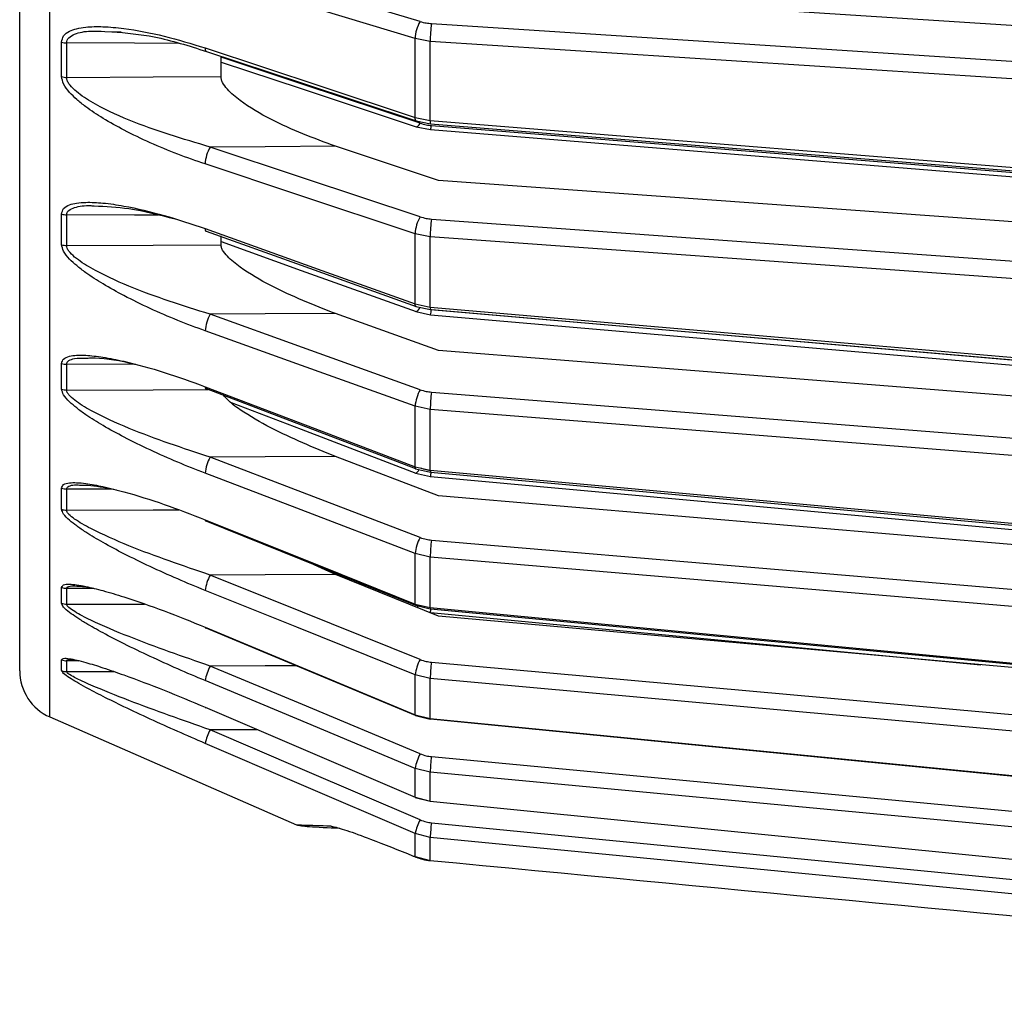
# Model space of a CAD drawing. Header units: millimetres. Extents: x -98 to 75, y -122 to 122.
# Tile 1 of 16: x -86 to -47, y -120 to -81. Entities that reach past the tile are written whole.
import ezdxf

# ---------------------------------------------------------------- set-up
doc = ezdxf.new("R2010")
doc.units = ezdxf.units.MM

msp = doc.modelspace()

# ---------------------------------------------------------------- linework, layer by layer
at = {"color": 7, "linetype": 'Continuous', "lineweight": 25}
for p, q in [((-84.902, -108.524), (-84.902, 108.524)), ((-18.5, -82.863), (-69.458, -79.569)), ((-69.741, -80.964), (-18.5, -84.278)), ((-82.723, -81.279), (-82.069, -81.299)), ((-84.433, -83.073), (-84.433, -81.703)), ((-84.233, -83.105), (-84.233, -81.734)), ((-70.388, -84.694), (-70.388, -81.564)), ((-69.787, -81.673), (-70.388, -81.564)), ((-69.787, -84.814), (-69.787, -81.673)), ((-78.1, -83.071), (-78.1, -82.305)), ((-70.388, -84.694), (-69.787, -84.814)), ((-70.345, -84.831), (-69.777, -84.945)), ((-70.34, -84.832), (-70.345, -84.831)), ((-70.346, -85.066), (-69.777, -85.18)), ((-70.345, -85.066), (-70.34, -85.067)), ((-69.777, -85.18), (-69.776, -85.18)), ((-69.458, -87.203), (-73.551, -85.843)), ((-20.5, -90.736), (-69.458, -87.203)), ((-84.433, -89.753), (-84.433, -88.531)), ((-84.233, -89.788), (-84.233, -88.566)), ((-78.1, -89.758), (-78.1, -89.4)), ((-70.388, -92.101), (-70.388, -89.318)), ((-69.787, -89.438), (-70.388, -89.318)), ((-69.787, -92.23), (-69.787, -89.438)), ((-70.388, -92.101), (-69.787, -92.23)), ((-70.357, -92.204), (-69.78, -92.329)), ((-70.347, -92.206), (-70.357, -92.204)), ((-69.778, -92.328), (-69.78, -92.329)), ((-69.741, -92.333), (-18.5, -96.765)), ((-69.458, -93.964), (-73.55, -92.493)), ((-70.357, -92.411), (-69.78, -92.537)), ((-70.357, -92.411), (-70.348, -92.413)), ((-69.78, -92.537), (-69.778, -92.536)), ((-18.5, -97.986), (-69.458, -93.964)), ((-84.433, -95.493), (-84.433, -94.472)), ((-84.233, -95.53), (-84.233, -94.508)), ((-69.741, -95.614), (-18.5, -99.66)), ((-70.388, -98.583), (-70.388, -96.178)), ((-69.787, -96.307), (-70.388, -96.178)), ((-69.787, -98.721), (-69.787, -96.307)), ((-69.458, -99.742), (-73.551, -98.175)), ((-70.388, -98.583), (-69.787, -98.721)), ((-70.368, -98.656), (-69.783, -98.791)), ((-70.368, -98.834), (-69.783, -98.97)), ((-69.785, -98.966), (-69.783, -98.97)), ((-84.433, -100.27), (-84.433, -99.425)), ((-84.233, -100.308), (-84.233, -99.464)), ((-82.437, -99.47), (-84.233, -99.464)), ((-20.5, -103.898), (-69.458, -99.742)), ((-70.388, -104.035), (-70.388, -102.031)), ((-69.787, -102.169), (-70.388, -102.031)), ((-73.55, -102.866), (-74.811, -102.296)), ((-69.787, -104.18), (-69.787, -102.169)), ((-69.458, -104.513), (-73.55, -102.866)), ((-84.433, -104.004), (-84.433, -103.373)), ((-84.233, -104.044), (-84.233, -103.413)), ((-83.159, -103.415), (-84.233, -103.413)), ((-84.233, -104.044), (-81.147, -104.037)), ((-70.388, -104.035), (-69.787, -104.18)), ((-70.375, -104.084), (-69.784, -104.227)), ((-69.781, -104.222), (-69.784, -104.227)), ((-69.784, -104.375), (-69.781, -104.369)), ((-69.781, -104.369), (-47.908, -106.452)), ((-18.783, -109.073), (-69.458, -104.513)), ((-84.433, -106.681), (-84.433, -106.249)), ((-83.746, -106.291), (-84.233, -106.29)), ((-69.741, -106.348), (-18.5, -110.961)), ((-84.233, -106.723), (-82.356, -106.719)), ((-70.388, -108.435), (-70.388, -106.854)), ((-69.787, -106.999), (-70.388, -106.854)), ((-69.787, -108.586), (-69.787, -106.999)), ((-84.902, -108.524), (-75.104, -112.811)), ((-70.388, -108.435), (-69.787, -108.586)), ((-70.379, -108.465), (-69.785, -108.614)), ((-76.64, -109.033), (-78.534, -109.036)), ((-70.388, -111.711), (-70.388, -110.567)), ((-69.787, -110.717), (-70.388, -110.567)), ((-69.787, -111.865), (-69.787, -110.717)), ((-70.388, -111.711), (-69.787, -111.865)), ((-70.382, -111.725), (-69.786, -111.878)), ((-70.368, -111.714), (-70.372, -111.718)), ((-69.741, -112.729), (-18.5, -117.72)), ((-70.388, -114.077), (-70.388, -113.155)), ((-69.787, -113.31), (-70.388, -113.155)), ((-69.787, -114.229), (-69.787, -113.31)), ((-70.486, -114.038), (-70.46, -114.055)), ((-70.388, -114.077), (-69.787, -114.229)), ((-70.362, -114.095), (-70.388, -114.077))]:
    msp.add_line(p, q, dxfattribs=at)
at = {"color": 7, "linetype": 'Continuous', "lineweight": 25, "flags": 128}
for points in [[(-70.192, -80.884), (-74.864, -79.473), (-78.534, -78.365)], [(-70.388, -81.564), (-75.093, -80.144), (-78.73, -79.046)], [(-79.807, -81.759), (-81.534, -81.749), (-84.233, -81.734)], [(-18.5, -84.987), (-47.499, -83.113), (-69.787, -81.673)], [(-78.731, -81.933), (-74.093, -83.468), (-70.388, -84.694)], [(-78.731, -81.933), (-78.728, -81.993), (-78.718, -82.037), (-78.7, -82.064), (-78.683, -82.072)], [(-78.683, -82.072), (-74.908, -83.321), (-70.343, -84.831)], [(-70.192, -84.925), (-74.874, -83.371), (-78.1, -82.301)], [(-78.1, -82.493), (-74.918, -83.548), (-70.34, -85.067)], [(-84.233, -83.105), (-80.798, -83.086), (-78.1, -83.071)], [(-70.345, -84.831), (-70.357, -84.824), (-70.375, -84.797), (-70.385, -84.753), (-70.388, -84.694)], [(-69.787, -84.814), (-42.47, -87.016), (-20.548, -88.783)], [(-70.34, -85.067), (-70.333, -85.067), (-70.303, -85.057), (-70.269, -85.03), (-70.231, -84.985), (-70.192, -84.925)], [(-69.776, -84.945), (-45.782, -86.879), (-20.535, -88.913)], [(-69.776, -85.18), (-45.782, -87.118), (-20.536, -89.157)], [(-69.741, -85.015), (-42.166, -87.243), (-20.5, -88.993)], [(-73.551, -85.843), (-76.342, -85.859), (-78.535, -85.871)], [(-70.192, -88.645), (-74.864, -87.091), (-78.535, -85.871)], [(-70.388, -89.318), (-75.094, -87.754), (-78.731, -86.545)], [(-80.582, -88.584), (-81.534, -88.579), (-84.233, -88.566)], [(-69.741, -88.733), (-42.166, -90.724), (-20.5, -92.287)], [(-78.73, -89.112), (-74.092, -90.774), (-70.388, -92.101)], [(-78.73, -89.112), (-78.728, -89.164), (-78.717, -89.198), (-78.699, -89.216), (-78.689, -89.218)], [(-78.689, -89.218), (-74.915, -90.57), (-70.352, -92.204)], [(-20.548, -92.991), (-48.379, -90.983), (-69.787, -89.438)], [(-84.233, -89.788), (-80.798, -89.771), (-78.1, -89.758)], [(-78.1, -89.63), (-74.915, -90.774), (-70.348, -92.413)], [(-70.357, -92.204), (-70.357, -92.204), (-70.375, -92.186), (-70.385, -92.152), (-70.388, -92.101)], [(-69.787, -92.23), (-41.345, -94.686), (-18.5, -96.659)], [(-69.778, -92.328), (-44.787, -94.486), (-18.501, -96.755)], [(-73.55, -92.493), (-76.341, -92.507), (-78.534, -92.518)], [(-70.192, -95.517), (-74.864, -93.838), (-78.534, -92.518)], [(-69.778, -92.536), (-44.787, -94.698), (-18.5, -96.971)], [(-70.388, -96.178), (-75.093, -94.486), (-78.73, -93.179)], [(-81.485, -94.52), (-81.534, -94.519), (-84.233, -94.508)], [(-78.731, -95.397), (-74.093, -97.168), (-70.388, -98.583)], [(-78.731, -95.397), (-78.728, -95.44), (-78.718, -95.465), (-78.7, -95.473), (-78.697, -95.472)], [(-78.697, -95.472), (-74.922, -96.914), (-70.371, -98.651)], [(-84.233, -95.53), (-80.798, -95.516), (-78.606, -95.507)], [(-77.703, -96.025), (-74.922, -97.089), (-70.354, -98.835)], [(-18.5, -100.355), (-47.499, -98.067), (-69.787, -96.307)], [(-73.551, -98.175), (-76.342, -98.187), (-78.535, -98.196)], [(-70.192, -101.391), (-74.864, -99.602), (-78.535, -98.196)], [(-70.388, -102.031), (-75.094, -100.229), (-78.731, -98.836)], [(-70.354, -98.657), (-70.357, -98.658), (-70.368, -98.656)], [(-70.368, -98.834), (-70.357, -98.836), (-70.354, -98.835)], [(-69.787, -98.721), (-42.47, -101.212), (-20.548, -103.212)], [(-69.78, -98.789), (-69.781, -98.791), (-69.783, -98.791)], [(-69.783, -98.97), (-69.781, -98.969), (-69.78, -98.967)], [(-69.78, -98.789), (-45.785, -100.977), (-20.539, -103.279)], [(-69.78, -98.967), (-45.785, -101.159), (-20.54, -103.464)], [(-84.233, -100.308), (-80.798, -100.297), (-79.779, -100.294)], [(-78.73, -100.686), (-74.092, -102.548), (-70.388, -104.035)], [(-78.73, -100.686), (-78.728, -100.719), (-78.717, -100.735), (-78.701, -100.734)], [(-78.701, -100.734), (-74.927, -102.249), (-70.375, -104.077)], [(-69.741, -101.494), (-42.166, -103.836), (-20.5, -105.675)], [(-20.548, -106.35), (-48.379, -103.987), (-69.787, -102.169)], [(-73.55, -102.866), (-76.341, -102.876), (-78.534, -102.883)], [(-70.192, -106.24), (-74.864, -104.36), (-78.534, -102.883)], [(-70.388, -106.854), (-75.093, -104.96), (-78.73, -103.497)], [(-70.375, -104.084), (-70.375, -104.084), (-70.385, -104.068), (-70.388, -104.035)], [(-69.787, -104.18), (-41.345, -106.886), (-18.5, -109.06)], [(-69.781, -104.222), (-44.79, -106.599), (-18.501, -109.1)], [(-78.731, -104.956), (-74.093, -106.89), (-70.388, -108.435)], [(-78.731, -104.956), (-78.728, -104.979), (-78.718, -104.985), (-78.707, -104.98)], [(-78.707, -104.98), (-74.932, -106.554), (-70.382, -108.452)], [(-75.08, -106.492), (-76.342, -106.496), (-78.535, -106.501)], [(-70.192, -109.987), (-74.864, -108.035), (-78.535, -106.501)], [(-70.388, -110.567), (-75.094, -108.601), (-78.731, -107.082)], [(-18.5, -111.615), (-47.499, -109.005), (-69.787, -106.999)], [(-78.73, -108.138), (-74.092, -110.124), (-70.388, -111.711)], [(-78.73, -108.138), (-78.728, -108.151), (-78.717, -108.148), (-78.715, -108.146)], [(-70.379, -108.465), (-70.385, -108.459), (-70.388, -108.435)], [(-69.787, -108.586), (-42.47, -111.265), (-20.548, -113.415)], [(-69.785, -108.614), (-69.787, -108.609), (-69.787, -108.586)], [(-69.782, -108.604), (-69.785, -108.613), (-69.785, -108.614)], [(-69.782, -108.604), (-45.788, -110.957), (-20.542, -113.433)], [(-70.192, -112.614), (-74.864, -110.61), (-78.534, -109.036)], [(-70.388, -113.155), (-75.093, -111.138), (-78.73, -109.578)], [(-69.741, -110.099), (-42.166, -112.696), (-20.5, -114.737)], [(-20.548, -115.355), (-48.379, -112.734), (-69.787, -110.717)], [(-70.382, -111.725), (-70.385, -111.725), (-70.388, -111.711)], [(-69.787, -111.865), (-41.345, -114.711), (-18.5, -116.995)], [(-69.786, -111.878), (-69.787, -111.879), (-69.787, -111.865)], [(-69.783, -111.864), (-69.785, -111.873), (-69.786, -111.878)], [(-18.5, -118.305), (-47.499, -115.48), (-69.787, -113.31)], [(-70.486, -114.038), (-70.431, -114.06), (-70.388, -114.077)], [(-70.46, -114.055), (-70.416, -114.073), (-70.362, -114.095)], [(-70.345, -114.099), (-70.358, -114.096), (-70.362, -114.095)], [(-69.779, -114.235), (-69.781, -114.236), (-69.787, -114.229)]]:
    msp.add_lwpolyline(points, dxfattribs=at)
at = {"color": 7, "linetype": 'Continuous', "lineweight": 25}
for centre, radius, start, end in [((-68.942, -81.613), 1.447, 149.7671, 178.0797), ((-64.427, -81.663), 5.36, 172.514, 180.1065), ((-84.234, -81.09), 0.644, 252.0036, 270.1307), ((-84.234, -82.47), 0.634, 251.7128, 270.1269), ((-69.515, -84.858), 0.275, 170.6949, 198.4397), ((-70.2, -85.003), 0.459, 337.3623, 358.497), ((-77.174, -86.632), 1.56, 150.7801, 176.7841), ((-84.234, -87.967), 0.599, 250.5594, 270.1088), ((-68.83, -89.406), 1.561, 150.7842, 176.7678), ((-64.005, -89.459), 5.782, 172.7908, 179.7895), ((-84.234, -89.196), 0.591, 250.3025, 270.1041), ((-70.49, -92.132), 0.315, 296.8807, 340.9273), ((-69.601, -92.267), 0.19, 168.8143, 199.2202), ((-70.622, -92.277), 0.883, 342.9691, 356.3904), ((-77.066, -93.313), 1.67, 151.5636, 175.3793), ((-84.233, -93.943), 0.565, 249.3142, 270.0838), ((-84.233, -94.97), 0.56, 249.1011, 270.079), ((-68.723, -96.313), 1.671, 151.5687, 175.3631), ((-63.631, -96.364), 6.156, 172.996, 179.467), ((-76.956, -99.03), 1.786, 152.1701, 173.7877), ((-70.318, -98.603), 0.0733, 164.2598, 226.558), ((-70.512, -98.577), 0.304, 301.477, 337.4216), ((-69.616, -98.746), 0.173, 171.5719, 195.2554), ((-71.064, -98.654), 1.322, 346.3204, 354.2028), ((-84.233, -98.924), 0.54, 248.284, 270.0586), ((-84.233, -99.772), 0.536, 248.1092, 270.0539), ((-68.612, -102.225), 1.787, 152.1761, 173.772), ((-63.291, -102.269), 6.496, 173.1447, 179.1159), ((-76.824, -103.768), 1.926, 152.6557, 171.9097), ((-84.233, -102.89), 0.522, 247.4687, 270.0356), ((-84.233, -103.525), 0.519, 247.3388, 270.0316), ((-70.969, -103.7), 0.815, 324.0592, 329.7474), ((-69.701, -104.199), 0.0876, 167.3452, 198.5736), ((-71.1, -104.083), 1.35, 347.7721, 353.8434), ((-84.233, -105.78), 0.51, 246.878, 270.0171), ((-68.48, -107.126), 1.928, 152.6625, 171.8944), ((-62.954, -107.152), 6.835, 173.2489, 178.7144), ((-84.1, -106.692), 2, 180, 246.3706), ((-84.233, -106.214), 0.508, 246.7893, 270.0142), ((-76.627, -107.469), 2.14, 153.1078, 169.5743), ((-76.233, -110.176), 2.568, 153.6595, 166.5393), ((-68.282, -110.955), 2.142, 153.1151, 169.5602), ((-62.535, -110.942), 7.255, 173.3269, 178.225), ((-67.888, -113.754), 2.571, 153.6668, 166.5271), ((-73.349, -111.994), 0.947, 245.0706, 267.98), ((-61.838, -113.643), 7.956, 173.4034, 177.5964)]:
    msp.add_arc(centre, radius, start, end, dxfattribs=at)
for points, knots in [([(-86.1, -106.692), (-86.1, -106.609), (-86.1, -106.439), (-86.1, -105.038), (-86.1, -102.714), (-86.1, -99.336), (-86.1, -94.909), (-86.1, -89.436), (-86.1, -82.965), (-86.1, -75.577), (-86.1, -67.382), (-86.1, -58.517), (-86.1, -49.136), (-86.1, -39.405), (-86.1, -29.486), (-86.1, -19.539), (-86.1, -9.707), (-86.1, 0), (-86.1, 9.707), (-86.1, 19.539), (-86.1, 29.486), (-86.1, 39.405), (-86.1, 49.136), (-86.1, 58.517), (-86.1, 67.382), (-86.1, 75.577), (-86.1, 82.965), (-86.1, 89.436), (-86.1, 94.909), (-86.1, 99.336), (-86.1, 102.714), (-86.1, 105.038), (-86.1, 106.439), (-86.1, 106.609), (-86.1, 106.692)], [0, 0, 0, 0, 0.028642, 0.058248, 0.088734, 0.119994, 0.151901, 0.184313, 0.217069, 0.25, 0.282931, 0.315687, 0.348099, 0.380006, 0.411266, 0.441752, 0.471358, 0.5, 0.528642, 0.558248, 0.588734, 0.619994, 0.651901, 0.684313, 0.717069, 0.75, 0.782931, 0.815687, 0.848099, 0.880006, 0.911266, 0.941752, 0.971358, 1, 1, 1, 1]), ([(-70.192, -80.884), (-70.111, -80.906), (-69.964, -80.945), (-69.809, -80.958), (-69.741, -80.964)], [0, 0, 0, 0, 0.559639, 1, 1, 1, 1]), ([(-84.433, -81.703), (-84.416, -81.615), (-84.381, -81.429), (-84.138, -81.264), (-83.833, -81.157), (-83.392, -81.087), (-82.763, -81.075), (-81.723, -81.173), (-80.36, -81.434), (-79.274, -81.767), (-78.731, -81.933)], [0, 0, 0, 0, 0.058953, 0.125513, 0.184149, 0.250987, 0.367434, 0.501751, 0.750786, 1, 1, 1, 1]), ([(-84.233, -81.734), (-84.228, -81.696), (-84.218, -81.618), (-84.123, -81.49), (-83.836, -81.332), (-83.345, -81.239), (-82.911, -81.267), (-82.723, -81.279)], [0, 0, 0, 0, 0.083393, 0.167713, 0.343414, 0.715726, 1, 1, 1, 1]), ([(-82.433, -81.287), (-81.874, -81.337), (-80.633, -81.448), (-79.374, -81.851), (-78.683, -82.072)], [0, 0, 0, 0, 0.451077, 1, 1, 1, 1]), ([(-78.731, -86.545), (-79.095, -86.418), (-79.826, -86.165), (-80.905, -85.715), (-81.898, -85.241), (-82.758, -84.763), (-83.387, -84.347), (-83.829, -83.994), (-84.136, -83.692), (-84.38, -83.375), (-84.416, -83.169), (-84.433, -83.073)], [0, 0, 0, 0, 0.167121, 0.335363, 0.497583, 0.631728, 0.748173, 0.815204, 0.874056, 0.940855, 1, 1, 1, 1]), ([(-78.535, -85.871), (-79.617, -85.551), (-81.232, -85.074), (-83.038, -84.232), (-83.835, -83.705), (-84.122, -83.401), (-84.218, -83.226), (-84.228, -83.145), (-84.233, -83.105)], [0, 0, 0, 0, 0.513067, 0.766261, 0.887846, 0.945306, 0.972941, 1, 1, 1, 1]), ([(-73.551, -85.843), (-74.418, -85.521), (-75.721, -85.036), (-77.165, -84.188), (-77.798, -83.656), (-78.021, -83.354), (-78.091, -83.183), (-78.097, -83.108), (-78.1, -83.071)], [0, 0, 0, 0, 0.497302, 0.747797, 0.873526, 0.940464, 0.970627, 1, 1, 1, 1]), ([(-70.192, -84.925), (-70.111, -84.949), (-69.964, -84.992), (-69.809, -85.008), (-69.741, -85.015)], [0, 0, 0, 0, 0.559638, 1, 1, 1, 1]), ([(-84.433, -88.531), (-84.416, -88.455), (-84.381, -88.293), (-84.137, -88.165), (-83.831, -88.091), (-83.39, -88.058), (-82.762, -88.089), (-81.723, -88.243), (-80.361, -88.563), (-79.275, -88.929), (-78.73, -89.112)], [0, 0, 0, 0, 0.059047, 0.125735, 0.184462, 0.251412, 0.367628, 0.501624, 0.750271, 1, 1, 1, 1]), ([(-84.233, -88.566), (-84.228, -88.532), (-84.218, -88.464), (-84.123, -88.356), (-83.834, -88.234), (-83.473, -88.181), (-83.182, -88.207), (-83.135, -88.211)], [0, 0, 0, 0, 0.105286, 0.212811, 0.43637, 0.90942, 1, 1, 1, 1]), ([(-83.135, -88.211), (-82.68, -88.233), (-81.647, -88.28), (-80.542, -88.569), (-79.923, -88.731)], [0, 0, 0, 0, 0.439941, 1, 1, 1, 1]), ([(-70.192, -88.645), (-70.111, -88.668), (-69.964, -88.711), (-69.809, -88.727), (-69.741, -88.733)], [0, 0, 0, 0, 0.559638, 1, 1, 1, 1]), ([(-78.73, -93.179), (-79.095, -93.043), (-79.826, -92.77), (-80.907, -92.303), (-81.901, -91.819), (-82.76, -91.343), (-83.388, -90.938), (-83.829, -90.6), (-84.136, -90.315), (-84.38, -90.021), (-84.416, -89.839), (-84.433, -89.753)], [0, 0, 0, 0, 0.167221, 0.335728, 0.498319, 0.632114, 0.748277, 0.815271, 0.874092, 0.940871, 1, 1, 1, 1]), ([(-78.534, -92.518), (-79.618, -92.178), (-81.234, -91.672), (-83.039, -90.838), (-83.836, -90.334), (-84.123, -90.053), (-84.219, -89.894), (-84.228, -89.823), (-84.233, -89.788)], [0, 0, 0, 0, 0.513824, 0.766382, 0.887902, 0.945467, 0.973036, 1, 1, 1, 1]), ([(-73.55, -92.493), (-74.417, -92.152), (-75.721, -91.639), (-77.165, -90.799), (-77.798, -90.29), (-78.02, -90.011), (-78.091, -89.856), (-78.097, -89.79), (-78.1, -89.758)], [0, 0, 0, 0, 0.497301, 0.747796, 0.873525, 0.940465, 0.970628, 1, 1, 1, 1]), ([(-84.433, -94.472), (-84.416, -94.408), (-84.381, -94.273), (-84.138, -94.181), (-83.833, -94.141), (-83.392, -94.146), (-82.763, -94.219), (-81.723, -94.429), (-80.36, -94.805), (-79.274, -95.2), (-78.731, -95.397)], [0, 0, 0, 0, 0.0589532, 0.1255132, 0.1841485, 0.2509866, 0.367434, 0.5017508, 0.7507855, 1, 1, 1, 1]), ([(-84.233, -94.508), (-84.228, -94.479), (-84.218, -94.422), (-84.122, -94.337), (-83.897, -94.259), (-83.64, -94.262), (-83.489, -94.263)], [0, 0, 0, 0, 0.14071, 0.282983, 0.579444, 1, 1, 1, 1]), ([(-83.489, -94.263), (-83.42, -94.259), (-82.908, -94.231), (-82.233, -94.327), (-81.647, -94.476), (-81.591, -94.49)], [0, 0, 0, 0, 0.125065, 0.916246, 1, 1, 1, 1]), ([(-78.731, -98.836), (-79.095, -98.693), (-79.826, -98.405), (-80.905, -97.926), (-81.898, -97.44), (-82.758, -96.97), (-83.387, -96.578), (-83.829, -96.257), (-84.136, -95.992), (-84.38, -95.724), (-84.416, -95.567), (-84.433, -95.493)], [0, 0, 0, 0, 0.167121, 0.335363, 0.497583, 0.631728, 0.748173, 0.815204, 0.874056, 0.940855, 1, 1, 1, 1]), ([(-78.535, -98.196), (-79.617, -97.841), (-81.232, -97.312), (-83.038, -96.494), (-83.835, -96.018), (-84.122, -95.762), (-84.218, -95.622), (-84.228, -95.56), (-84.233, -95.53)], [0, 0, 0, 0, 0.513067, 0.766261, 0.887846, 0.945306, 0.972941, 1, 1, 1, 1]), ([(-73.551, -98.175), (-74.42, -97.818), (-75.728, -97.281), (-77.155, -96.459), (-77.788, -95.996), (-77.945, -95.799), (-77.989, -95.743)], [0, 0, 0, 0, 0.53839, 0.8095809, 0.9456977, 1, 1, 1, 1]), ([(-70.192, -95.517), (-70.111, -95.543), (-69.964, -95.59), (-69.809, -95.606), (-69.741, -95.614)], [0, 0, 0, 0, 0.559639, 1, 1, 1, 1]), ([(-70.192, -98.62), (-70.111, -98.647), (-69.964, -98.697), (-69.809, -98.715), (-69.741, -98.724)], [0, 0, 0, 0, 0.5596384, 1, 1, 1, 1]), ([(-84.433, -99.425), (-84.416, -99.375), (-84.381, -99.267), (-84.137, -99.214), (-83.831, -99.207), (-83.39, -99.25), (-82.762, -99.366), (-81.723, -99.628), (-80.361, -100.056), (-79.275, -100.476), (-78.73, -100.686)], [0, 0, 0, 0, 0.0590467, 0.125735, 0.1844623, 0.2514116, 0.367628, 0.5016236, 0.7502705, 1, 1, 1, 1]), ([(-84.233, -99.464), (-84.228, -99.441), (-84.218, -99.394), (-84.121, -99.332), (-83.963, -99.292), (-83.793, -99.303), (-83.727, -99.307)], [0, 0, 0, 0, 0.182858, 0.369603, 0.757873, 1, 1, 1, 1]), ([(-83.727, -99.307), (-83.58, -99.309), (-83.138, -99.312), (-82.605, -99.426), (-82.25, -99.503)], [0, 0, 0, 0, 0.333917, 1, 1, 1, 1]), ([(-78.73, -103.497), (-79.095, -103.347), (-79.826, -103.046), (-80.907, -102.558), (-81.901, -102.074), (-82.76, -101.615), (-83.388, -101.241), (-83.829, -100.942), (-84.136, -100.7), (-84.38, -100.461), (-84.416, -100.331), (-84.433, -100.27)], [0, 0, 0, 0, 0.1672206, 0.3357284, 0.4983192, 0.6321139, 0.7482769, 0.8152709, 0.874092, 0.9408708, 1, 1, 1, 1]), ([(-78.534, -102.883), (-79.618, -102.516), (-81.234, -101.968), (-83.039, -101.174), (-83.836, -100.732), (-84.123, -100.503), (-84.219, -100.383), (-84.228, -100.333), (-84.233, -100.308)], [0, 0, 0, 0, 0.513824, 0.766382, 0.887902, 0.945467, 0.973036, 1, 1, 1, 1]), ([(-70.192, -101.391), (-70.111, -101.419), (-69.964, -101.468), (-69.809, -101.486), (-69.741, -101.494)], [0, 0, 0, 0, 0.559638, 1, 1, 1, 1]), ([(-84.433, -103.373), (-84.416, -103.336), (-84.381, -103.257), (-84.138, -103.242), (-83.833, -103.27), (-83.392, -103.35), (-82.763, -103.506), (-81.723, -103.82), (-80.36, -104.296), (-79.274, -104.736), (-78.731, -104.956)], [0, 0, 0, 0, 0.058953, 0.125513, 0.184149, 0.250987, 0.367434, 0.501751, 0.750786, 1, 1, 1, 1]), ([(-84.233, -103.413), (-84.228, -103.395), (-84.219, -103.361), (-84.12, -103.322), (-84.014, -103.304), (-83.909, -103.316), (-83.905, -103.317)], [0, 0, 0, 0, 0.23759, 0.47782, 0.978396, 1, 1, 1, 1]), ([(-83.905, -103.317), (-83.71, -103.326), (-83.51, -103.335), (-83.268, -103.389), (-83.263, -103.39)], [0, 0, 0, 0, 0.9788027, 1, 1, 1, 1]), ([(-78.731, -107.082), (-79.095, -106.927), (-79.826, -106.617), (-80.905, -106.127), (-81.898, -105.65), (-82.758, -105.207), (-83.387, -104.854), (-83.829, -104.579), (-84.136, -104.362), (-84.38, -104.155), (-84.416, -104.052), (-84.433, -104.004)], [0, 0, 0, 0, 0.167121, 0.335364, 0.497583, 0.631728, 0.748173, 0.815203, 0.874056, 0.940854, 1, 1, 1, 1]), ([(-78.535, -106.501), (-79.617, -106.126), (-81.232, -105.565), (-83.038, -104.805), (-83.835, -104.399), (-84.122, -104.202), (-84.218, -104.102), (-84.228, -104.064), (-84.233, -104.044)], [0, 0, 0, 0, 0.513067, 0.766261, 0.887846, 0.945306, 0.972941, 1, 1, 1, 1]), ([(-84.433, -106.249), (-84.416, -106.226), (-84.381, -106.177), (-84.137, -106.201), (-83.831, -106.263), (-83.39, -106.379), (-82.762, -106.574), (-81.723, -106.935), (-80.361, -107.453), (-79.275, -107.909), (-78.73, -108.138)], [0, 0, 0, 0, 0.059047, 0.125735, 0.184462, 0.251412, 0.367628, 0.501624, 0.750271, 1, 1, 1, 1]), ([(-84.233, -106.29), (-84.228, -106.279), (-84.218, -106.256), (-84.142, -106.24), (-84.047, -106.249), (-83.993, -106.254)], [0, 0, 0, 0, 0.29154, 0.589276, 1, 1, 1, 1]), ([(-84.233, -106.723), (-84.233, -106.645), (-84.233, -106.505), (-84.233, -106.356), (-84.233, -106.29)], [0, 0, 0, 0, 0.56, 1, 1, 1, 1]), ([(-83.993, -106.254), (-83.969, -106.255), (-83.905, -106.256), (-83.807, -106.277), (-83.746, -106.291)], [0, 0, 0, 0, 0.374985, 1, 1, 1, 1]), ([(-70.192, -106.24), (-70.111, -106.269), (-69.964, -106.321), (-69.809, -106.34), (-69.741, -106.348)], [0, 0, 0, 0, 0.559639, 1, 1, 1, 1]), ([(-78.73, -109.578), (-79.095, -109.42), (-79.826, -109.103), (-80.907, -108.615), (-81.901, -108.149), (-82.76, -107.727), (-83.388, -107.4), (-83.829, -107.152), (-84.136, -106.962), (-84.38, -106.789), (-84.416, -106.716), (-84.433, -106.681)], [0, 0, 0, 0, 0.167221, 0.335728, 0.498319, 0.632114, 0.748277, 0.815271, 0.874092, 0.940871, 1, 1, 1, 1]), ([(-78.534, -109.036), (-79.618, -108.656), (-81.234, -108.089), (-83.039, -107.368), (-83.836, -107.005), (-84.123, -106.84), (-84.219, -106.763), (-84.228, -106.736), (-84.233, -106.723)], [0, 0, 0, 0, 0.513824, 0.766382, 0.887902, 0.945467, 0.973036, 1, 1, 1, 1]), ([(-70.192, -109.987), (-70.111, -110.017), (-69.964, -110.071), (-69.809, -110.09), (-69.741, -110.099)], [0, 0, 0, 0, 0.5596384, 1, 1, 1, 1]), ([(-70.192, -112.614), (-70.111, -112.645), (-69.964, -112.7), (-69.809, -112.72), (-69.741, -112.729)], [0, 0, 0, 0, 0.5596385, 1, 1, 1, 1]), ([(-75.104, -112.811), (-74.987, -112.835), (-74.751, -112.884), (-73.839, -112.922), (-73.383, -112.941)], [0, 0, 0, 0, 0.499531, 1, 1, 1, 1]), ([(-75.104, -112.811), (-75.046, -112.812), (-74.929, -112.816), (-74.144, -112.841), (-73.749, -112.854)], [0, 0, 0, 0, 0.496133, 1, 1, 1, 1]), ([(-73.749, -112.854), (-73.557, -112.902), (-73.172, -112.999), (-71.959, -113.452), (-71.048, -113.814), (-70.486, -114.038)], [0, 0, 0, 0, 0.275386, 0.553346, 1, 1, 1, 1]), ([(-70.345, -114.099), (-70.263, -114.129), (-70.08, -114.195), (-69.886, -114.221), (-69.779, -114.235)], [0, 0, 0, 0, 0.45148, 1, 1, 1, 1]), ([(-69.787, -114.229), (-58.688, -115.285), (-38.604, -117.195), (-18.52, -119.096), (-9.535, -119.946)], [0, 0, 0, 0, 0.55265, 1, 1, 1, 1])]:
    msp.add_open_spline(points, degree=3, knots=knots, dxfattribs=at)

doc.saveas('drawing.dxf')
